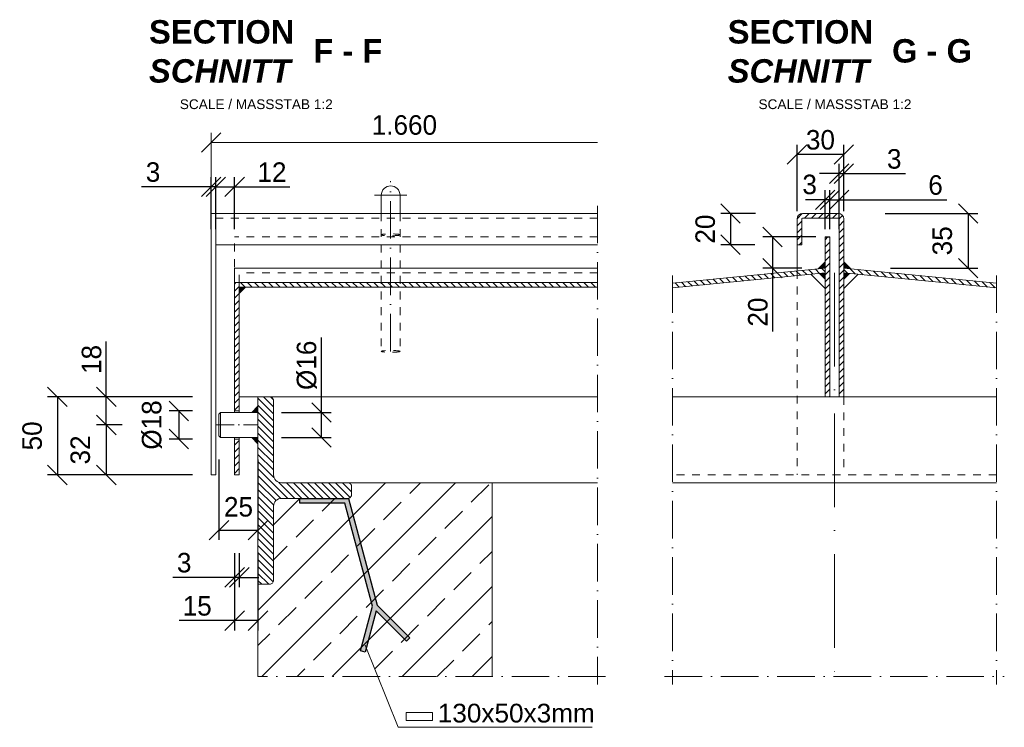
# Model space of a CAD drawing. Header units: millimetres. Extents: x 120724 to 215877, y -51423 to -32042.
# Tile 3 of 20: x 127282 to 127913, y -51040 to -50587. Entities that reach past the tile are written whole.
import ezdxf

# ---------------------------------------------------------------- set-up
doc = ezdxf.new("R2010")
doc.units = ezdxf.units.MM
doc.linetypes.add('ACAD_ISO10W100', pattern=[18, 12, -3, 0, -3])
doc.linetypes.add('JIS_02_1.0', pattern=[2, 1, -1])
doc.layers.add('Bemaßung', color=7, linetype='Continuous', lineweight=9)
doc.layers.add('Beschriftung', color=7, linetype='Continuous', lineweight=9)
doc.styles.add('LBB3.5M1000', font='isocp.shx', dxfattribs={"height": 3.5})
doc.dimstyles.new('DIN', dxfattribs={"dimtxt": 2.5, "dimasz": 2.5, "dimexe": 1.25, "dimexo": 0.625, "dimtad": 1, "dimtih": 1, "dimdec": 4, "dimdsep": 46, "dimlunit": 6, "dimtxsty": 'Standard', "dimcen": 2.5, "dimadec": 0, "dimazin": 0, "dimtfac": 1, "dimtdec": 4, "dimtmove": 0, "dimatfit": 3, "dimfxl": 0, "dimtvp": 1, "dimtolj": 1, "dimtzin": 0, "dimarcsym": 0})
pattern_1 = [(135, (147.567, 0), (-2.24506403, -2.24506403), [])]
pattern_2 = [(135, (-9.7985, 0), (-2.24506403, -2.24506403), [])]
pattern_3 = [(45, (-9.7985, 0), (-2.24506403, 2.24506403), [])]

# ---------------------------------------------------------------- blocks, each defined once
blk = doc.blocks.new('_Oblique')
at = {"color": 0, "linetype": 'ByBlock', "lineweight": -2}
blk.add_line((-0.5, -0.5), (0.5, 0.5), dxfattribs=at)
blk = doc.blocks.new('*D9')
at = {"layer": 'Bemaßung', "color": 0, "lineweight": -2, "transparency": 16777216}
for p, q in [((127408.14, -50721.35), (127408.14, -50687.99)), ((127420.14, -50721.35), (127420.14, -50687.99)), ((127408.14, -50694.24), (127420.14, -50694.24)), ((127420.14, -50694.24), (127455.56, -50694.24))]:
    blk.add_line(p, q, dxfattribs=at)
at = {"layer": 'DEFPOINTS', "color": 0, "transparency": 16777216}
for p in [(127408.14, -50694.24), (127408.14, -50746.35), (127420.14, -50746.35)]:
    blk.add_point(p, dxfattribs=at)
at = {"layer": 'Bemaßung', "color": 0, "lineweight": -2, "transparency": 16777216, "xscale": 12.5, "yscale": 12.5, "zscale": 12.5, "rotation": 180}
blk.add_blockref('_Oblique', (127408.14, -50694.24), dxfattribs=at)
at = {"layer": 'Bemaßung', "color": 0, "lineweight": -2, "transparency": 16777216, "xscale": 12.5, "yscale": 12.5, "zscale": 12.5}
blk.add_blockref('_Oblique', (127420.14, -50694.24), dxfattribs=at)
at = {"layer": 'Bemaßung', "color": 0, "transparency": 16777216, "insert": (127444.1, -50684.87), "char_height": 12.5, "attachment_point": 5}
blk.add_mtext('\\A1;12', dxfattribs=at)
blk = doc.blocks.new('*D10')
at = {"layer": 'Bemaßung', "color": 0, "lineweight": -2, "transparency": 16777216}
for p, q in [((127405.14, -50721.35), (127405.14, -50687.99)), ((127408.14, -50721.35), (127408.14, -50687.99)), ((127405.14, -50694.24), (127360.59, -50694.24)), ((127408.14, -50694.24), (127405.14, -50694.24)), ((127408.14, -50694.24), (127420.64, -50694.24))]:
    blk.add_line(p, q, dxfattribs=at)
at = {"layer": 'DEFPOINTS', "color": 0, "transparency": 16777216}
for p in [(127408.14, -50694.24), (127405.14, -50746.35), (127408.14, -50746.35)]:
    blk.add_point(p, dxfattribs=at)
at = {"layer": 'Bemaßung', "color": 0, "lineweight": -2, "transparency": 16777216, "xscale": 12.5, "yscale": 12.5, "zscale": 12.5}
blk.add_blockref('_Oblique', (127405.14, -50694.24), dxfattribs=at)
at = {"layer": 'Bemaßung', "color": 0, "lineweight": -2, "transparency": 16777216, "xscale": 12.5, "yscale": 12.5, "zscale": 12.5, "rotation": 180}
blk.add_blockref('_Oblique', (127408.14, -50694.24), dxfattribs=at)
at = {"layer": 'Bemaßung', "color": 0, "transparency": 16777216, "insert": (127367.88, -50684.87), "char_height": 12.5, "attachment_point": 5}
blk.add_mtext('\\A1;3', dxfattribs=at)
blk = doc.blocks.new('*D11')
at = {"layer": 'Bemaßung', "color": 0, "lineweight": -2, "transparency": 16777216}
for p, q in [((127475.82, -50838.78), (127475.82, -50790.86)), ((127450.14, -50838.78), (127482.07, -50838.78)), ((127475.82, -50854.78), (127475.82, -50838.78)), ((127450.14, -50854.78), (127482.07, -50854.78))]:
    blk.add_line(p, q, dxfattribs=at)
at = {"layer": 'DEFPOINTS', "color": 0, "transparency": 16777216}
for p in [(127435.14, -50838.78), (127435.14, -50854.78), (127475.82, -50854.78)]:
    blk.add_point(p, dxfattribs=at)
at = {"layer": 'Bemaßung', "color": 0, "lineweight": -2, "transparency": 16777216, "xscale": 12.5, "yscale": 12.5, "zscale": 12.5}
for p, rotation in [((127475.82, -50838.78), 90), ((127475.82, -50854.78), 270)]:
    blk.add_blockref('_Oblique', p, dxfattribs=dict(at, rotation=rotation))
at = {"layer": 'Bemaßung', "color": 0, "transparency": 16777216, "insert": (127466.44, -50808.57), "char_height": 12.5, "attachment_point": 5, "rotation": 90}
blk.add_mtext('\\A1;%%c16', dxfattribs=at)
blk = doc.blocks.new('*D12')
at = {"layer": 'Bemaßung', "color": 0, "lineweight": -2, "transparency": 16777216}
for p, q in [((127393.14, -50828.78), (127300.35, -50828.78)), ((127306.6, -50828.78), (127306.6, -50878.78)), ((127393.14, -50878.78), (127300.35, -50878.78))]:
    blk.add_line(p, q, dxfattribs=at)
at = {"layer": 'DEFPOINTS', "color": 0, "transparency": 16777216}
for p in [(127423.14, -50828.78), (127306.6, -50878.78), (127423.14, -50878.78)]:
    blk.add_point(p, dxfattribs=at)
at = {"layer": 'Bemaßung', "color": 0, "lineweight": -2, "transparency": 16777216, "xscale": 12.5, "yscale": 12.5, "zscale": 12.5}
for p, rotation in [((127306.6, -50828.78), 90), ((127306.6, -50878.78), 270)]:
    blk.add_blockref('_Oblique', p, dxfattribs=dict(at, rotation=rotation))
at = {"layer": 'Bemaßung', "color": 0, "transparency": 16777216, "insert": (127290.48, -50853.78), "char_height": 12.5, "attachment_point": 5, "rotation": 90}
blk.add_mtext('\\A1;50', dxfattribs=at)
blk = doc.blocks.new('*D13')
at = {"layer": 'Bemaßung', "color": 0, "lineweight": -2, "transparency": 16777216}
for p, q in [((127337.91, -50828.78), (127337.91, -50793.36)), ((127348.14, -50828.78), (127331.66, -50828.78)), ((127337.91, -50846.78), (127337.91, -50828.78)), ((127348.14, -50846.78), (127331.66, -50846.78))]:
    blk.add_line(p, q, dxfattribs=at)
at = {"layer": 'DEFPOINTS', "color": 0, "transparency": 16777216}
for p in [(127423.14, -50828.78), (127337.91, -50846.78), (127423.14, -50846.78)]:
    blk.add_point(p, dxfattribs=at)
at = {"layer": 'Bemaßung', "color": 0, "lineweight": -2, "transparency": 16777216, "xscale": 12.5, "yscale": 12.5, "zscale": 12.5}
for p, rotation in [((127337.91, -50828.78), 90), ((127337.91, -50846.78), 270)]:
    blk.add_blockref('_Oblique', p, dxfattribs=dict(at, rotation=rotation))
at = {"layer": 'Bemaßung', "color": 0, "transparency": 16777216, "insert": (127328.54, -50804.82), "char_height": 12.5, "attachment_point": 5, "rotation": 90}
blk.add_mtext('\\A1;18', dxfattribs=at)
blk = doc.blocks.new('*D14')
at = {"layer": 'Bemaßung', "color": 0, "lineweight": -2, "transparency": 16777216}
for p, q in [((127348.14, -50846.78), (127331.66, -50846.78)), ((127337.91, -50846.78), (127337.91, -50878.78)), ((127348.14, -50878.78), (127331.66, -50878.78))]:
    blk.add_line(p, q, dxfattribs=at)
at = {"layer": 'DEFPOINTS', "color": 0, "transparency": 16777216}
for p in [(127423.14, -50846.78), (127337.91, -50878.78), (127423.14, -50878.78)]:
    blk.add_point(p, dxfattribs=at)
at = {"layer": 'Bemaßung', "color": 0, "lineweight": -2, "transparency": 16777216, "xscale": 12.5, "yscale": 12.5, "zscale": 12.5}
for p, rotation in [((127337.91, -50846.78), 90), ((127337.91, -50878.78), 270)]:
    blk.add_blockref('_Oblique', p, dxfattribs=dict(at, rotation=rotation))
at = {"layer": 'Bemaßung', "color": 0, "transparency": 16777216, "insert": (127321.31, -50862.78), "char_height": 12.5, "attachment_point": 5, "rotation": 90}
blk.add_mtext('\\A1;32', dxfattribs=at)
blk = doc.blocks.new('*D15')
at = {"layer": 'Bemaßung', "color": 0, "lineweight": -2, "transparency": 16777216}
for p, q in [((127393.14, -50837.78), (127378.13, -50837.78)), ((127384.38, -50837.78), (127384.38, -50855.78)), ((127393.14, -50855.78), (127378.13, -50855.78))]:
    blk.add_line(p, q, dxfattribs=at)
at = {"layer": 'DEFPOINTS', "color": 0, "transparency": 16777216}
for p in [(127423.14, -50837.78), (127384.38, -50855.78), (127423.14, -50855.78)]:
    blk.add_point(p, dxfattribs=at)
at = {"layer": 'Bemaßung', "color": 0, "lineweight": -2, "transparency": 16777216, "xscale": 12.5, "yscale": 12.5, "zscale": 12.5}
for p, rotation in [((127384.38, -50837.78), 90), ((127384.38, -50855.78), 270)]:
    blk.add_blockref('_Oblique', p, dxfattribs=dict(at, rotation=rotation))
at = {"layer": 'Bemaßung', "color": 0, "transparency": 16777216, "insert": (127367.19, -50846.78), "char_height": 12.5, "attachment_point": 5, "rotation": 90}
blk.add_mtext('\\A1;%%c18', dxfattribs=at)
blk = doc.blocks.new('*D16')
at = {"layer": 'Bemaßung', "color": 0, "lineweight": -2, "transparency": 16777216}
for p, q in [((127410.14, -50868.78), (127410.14, -50920.39)), ((127435.14, -50868.78), (127435.14, -50920.39)), ((127410.14, -50914.14), (127435.14, -50914.14))]:
    blk.add_line(p, q, dxfattribs=at)
at = {"layer": 'DEFPOINTS', "color": 0, "transparency": 16777216}
for p in [(127410.14, -50853.78), (127435.14, -50853.78), (127435.14, -50914.14)]:
    blk.add_point(p, dxfattribs=at)
at = {"layer": 'Bemaßung', "color": 0, "lineweight": -2, "transparency": 16777216, "xscale": 12.5, "yscale": 12.5, "zscale": 12.5, "rotation": 180}
blk.add_blockref('_Oblique', (127410.14, -50914.14), dxfattribs=at)
at = {"layer": 'Bemaßung', "color": 0, "lineweight": -2, "transparency": 16777216, "xscale": 12.5, "yscale": 12.5, "zscale": 12.5}
blk.add_blockref('_Oblique', (127435.14, -50914.14), dxfattribs=at)
at = {"layer": 'Bemaßung', "color": 0, "transparency": 16777216, "insert": (127422.64, -50899.27), "char_height": 12.5, "attachment_point": 5}
blk.add_mtext('\\A1;25', dxfattribs=at)
blk = doc.blocks.new('*D17')
at = {"layer": 'Bemaßung', "color": 0, "lineweight": -2, "transparency": 16777216}
for p, q in [((127420.14, -50928.78), (127420.14, -50950.65)), ((127423.14, -50928.78), (127423.14, -50950.65)), ((127420.14, -50944.4), (127380.56, -50944.4)), ((127423.14, -50944.4), (127420.14, -50944.4)), ((127423.14, -50944.4), (127435.64, -50944.4))]:
    blk.add_line(p, q, dxfattribs=at)
at = {"layer": 'DEFPOINTS', "color": 0, "transparency": 16777216}
for p in [(127420.14, -50878.78), (127423.14, -50878.78), (127423.14, -50944.4)]:
    blk.add_point(p, dxfattribs=at)
at = {"layer": 'Bemaßung', "color": 0, "lineweight": -2, "transparency": 16777216, "xscale": 12.5, "yscale": 12.5, "zscale": 12.5}
blk.add_blockref('_Oblique', (127420.14, -50944.4), dxfattribs=at)
at = {"layer": 'Bemaßung', "color": 0, "lineweight": -2, "transparency": 16777216, "xscale": 12.5, "yscale": 12.5, "zscale": 12.5, "rotation": 180}
blk.add_blockref('_Oblique', (127423.14, -50944.4), dxfattribs=at)
at = {"layer": 'Bemaßung', "color": 0, "transparency": 16777216, "insert": (127387.85, -50935.03), "char_height": 12.5, "attachment_point": 5}
blk.add_mtext('\\A1;3', dxfattribs=at)
blk = doc.blocks.new('*D18')
at = {"layer": 'Bemaßung', "color": 0, "lineweight": -2, "transparency": 16777216}
for p, q in [((127420.14, -50928.78), (127420.14, -50978.31)), ((127435.14, -50928.78), (127435.14, -50978.31)), ((127420.14, -50972.06), (127384.72, -50972.06)), ((127435.14, -50972.06), (127420.14, -50972.06))]:
    blk.add_line(p, q, dxfattribs=at)
at = {"layer": 'DEFPOINTS', "color": 0, "transparency": 16777216}
for p in [(127420.14, -50878.78), (127435.14, -50878.78), (127435.14, -50972.06)]:
    blk.add_point(p, dxfattribs=at)
at = {"layer": 'Bemaßung', "color": 0, "lineweight": -2, "transparency": 16777216, "xscale": 12.5, "yscale": 12.5, "zscale": 12.5, "rotation": 180}
blk.add_blockref('_Oblique', (127420.14, -50972.06), dxfattribs=at)
at = {"layer": 'Bemaßung', "color": 0, "lineweight": -2, "transparency": 16777216, "xscale": 12.5, "yscale": 12.5, "zscale": 12.5}
blk.add_blockref('_Oblique', (127435.14, -50972.06), dxfattribs=at)
at = {"layer": 'Bemaßung', "color": 0, "transparency": 16777216, "insert": (127396.18, -50962.68), "char_height": 12.5, "attachment_point": 5}
blk.add_mtext('\\A1;15', dxfattribs=at)
blk = doc.blocks.new('*D39')
at = {"layer": 'Bemaßung', "color": 0, "lineweight": -2, "transparency": 16777216}
for p, q in [((127801.52, -50721.35), (127801.52, -50696.31)), ((127807.52, -50721.35), (127807.52, -50696.31)), ((127801.52, -50702.56), (127789.02, -50702.56)), ((127801.52, -50702.56), (127807.52, -50702.56)), ((127807.52, -50702.56), (127876.57, -50702.56))]:
    blk.add_line(p, q, dxfattribs=at)
at = {"layer": 'DEFPOINTS', "color": 0, "transparency": 16777216}
for p in [(127807.52, -50702.56), (127801.52, -50726.35), (127807.52, -50726.35)]:
    blk.add_point(p, dxfattribs=at)
at = {"layer": 'Bemaßung', "color": 0, "lineweight": -2, "transparency": 16777216, "xscale": 12.5, "yscale": 12.5, "zscale": 12.5}
blk.add_blockref('_Oblique', (127801.52, -50702.56), dxfattribs=at)
at = {"layer": 'Bemaßung', "color": 0, "lineweight": -2, "transparency": 16777216, "xscale": 12.5, "yscale": 12.5, "zscale": 12.5, "rotation": 180}
blk.add_blockref('_Oblique', (127807.52, -50702.56), dxfattribs=at)
at = {"layer": 'Bemaßung', "color": 0, "transparency": 16777216, "insert": (127869.28, -50693.18), "char_height": 12.5, "attachment_point": 5}
blk.add_mtext('\\A1;6', dxfattribs=at)
blk = doc.blocks.new('*D40')
at = {"layer": 'Bemaßung', "color": 0, "lineweight": -2, "transparency": 16777216}
for p, q in [((127807.52, -50696.35), (127807.52, -50679.59)), ((127810.52, -50696.35), (127810.52, -50679.59)), ((127807.52, -50685.84), (127795.02, -50685.84)), ((127807.52, -50685.84), (127810.52, -50685.84)), ((127810.52, -50685.84), (127850.11, -50685.84))]:
    blk.add_line(p, q, dxfattribs=at)
at = {"layer": 'DEFPOINTS', "color": 0, "transparency": 16777216}
for p in [(127810.52, -50685.84), (127807.52, -50726.35), (127810.52, -50726.35)]:
    blk.add_point(p, dxfattribs=at)
at = {"layer": 'Bemaßung', "color": 0, "lineweight": -2, "transparency": 16777216, "xscale": 12.5, "yscale": 12.5, "zscale": 12.5}
blk.add_blockref('_Oblique', (127807.52, -50685.84), dxfattribs=at)
at = {"layer": 'Bemaßung', "color": 0, "lineweight": -2, "transparency": 16777216, "xscale": 12.5, "yscale": 12.5, "zscale": 12.5, "rotation": 180}
blk.add_blockref('_Oblique', (127810.52, -50685.84), dxfattribs=at)
at = {"layer": 'Bemaßung', "color": 0, "transparency": 16777216, "insert": (127842.81, -50676.47), "char_height": 12.5, "attachment_point": 5}
blk.add_mtext('\\A1;3', dxfattribs=at)
blk = doc.blocks.new('*D41')
at = {"layer": 'Bemaßung', "color": 0, "lineweight": -2, "transparency": 16777216}
for p, q in [((127798.52, -50721.35), (127798.52, -50696.31)), ((127801.52, -50721.35), (127801.52, -50696.31)), ((127798.52, -50702.56), (127786.02, -50702.56)), ((127801.52, -50702.56), (127798.52, -50702.56)), ((127801.52, -50702.56), (127814.02, -50702.56))]:
    blk.add_line(p, q, dxfattribs=at)
at = {"layer": 'DEFPOINTS', "color": 0, "transparency": 16777216}
for p in [(127798.52, -50702.56), (127798.52, -50726.35), (127801.52, -50726.35)]:
    blk.add_point(p, dxfattribs=at)
at = {"layer": 'Bemaßung', "color": 0, "lineweight": -2, "transparency": 16777216, "xscale": 12.5, "yscale": 12.5, "zscale": 12.5}
blk.add_blockref('_Oblique', (127798.52, -50702.56), dxfattribs=at)
at = {"layer": 'Bemaßung', "color": 0, "lineweight": -2, "transparency": 16777216, "xscale": 12.5, "yscale": 12.5, "zscale": 12.5, "rotation": 180}
blk.add_blockref('_Oblique', (127801.52, -50702.56), dxfattribs=at)
at = {"layer": 'Bemaßung', "color": 0, "transparency": 16777216, "insert": (127788.61, -50692.81), "char_height": 12.5, "attachment_point": 5}
blk.add_mtext('\\A1;3', dxfattribs=at)
blk = doc.blocks.new('*D42')
at = {"layer": 'Bemaßung', "color": 0, "lineweight": -2, "transparency": 16777216}
for p, q in [((127780.52, -50709.85), (127780.52, -50667.36)), ((127810.52, -50709.85), (127810.52, -50667.36)), ((127810.52, -50673.61), (127780.52, -50673.61))]:
    blk.add_line(p, q, dxfattribs=at)
at = {"layer": 'DEFPOINTS', "color": 0, "transparency": 16777216}
for p in [(127780.52, -50673.61), (127780.52, -50714.85), (127810.52, -50714.85)]:
    blk.add_point(p, dxfattribs=at)
at = {"layer": 'Bemaßung', "color": 0, "lineweight": -2, "transparency": 16777216, "xscale": 12.5, "yscale": 12.5, "zscale": 12.5, "rotation": 180}
blk.add_blockref('_Oblique', (127780.52, -50673.61), dxfattribs=at)
at = {"layer": 'Bemaßung', "color": 0, "lineweight": -2, "transparency": 16777216, "xscale": 12.5, "yscale": 12.5, "zscale": 12.5}
blk.add_blockref('_Oblique', (127810.52, -50673.61), dxfattribs=at)
at = {"layer": 'Bemaßung', "color": 0, "transparency": 16777216, "insert": (127795.52, -50664.24), "char_height": 12.5, "attachment_point": 5}
blk.add_mtext('\\A1;30', dxfattribs=at)
blk = doc.blocks.new('*D43')
at = {"layer": 'Bemaßung', "color": 0, "lineweight": -2, "transparency": 16777216}
for p, q in [((127754.02, -50711.35), (127731.68, -50711.35)), ((127737.93, -50711.35), (127737.93, -50731.35)), ((127753.52, -50731.35), (127731.68, -50731.35))]:
    blk.add_line(p, q, dxfattribs=at)
at = {"layer": 'DEFPOINTS', "color": 0, "transparency": 16777216}
for p in [(127784.02, -50711.35), (127737.93, -50731.35), (127783.52, -50731.35)]:
    blk.add_point(p, dxfattribs=at)
at = {"layer": 'Bemaßung', "color": 0, "lineweight": -2, "transparency": 16777216, "xscale": 12.5, "yscale": 12.5, "zscale": 12.5}
for p, rotation in [((127737.93, -50711.35), 90), ((127737.93, -50731.35), 270)]:
    blk.add_blockref('_Oblique', p, dxfattribs=dict(at, rotation=rotation))
at = {"layer": 'Bemaßung', "color": 0, "transparency": 16777216, "insert": (127721.75, -50721.35), "char_height": 12.5, "attachment_point": 5, "rotation": 90}
blk.add_mtext('\\A1;20', dxfattribs=at)
blk = doc.blocks.new('*D44')
at = {"layer": 'Bemaßung', "color": 0, "lineweight": -2, "transparency": 16777216}
for p, q in [((127837.02, -50711.35), (127896.45, -50711.35)), ((127890.2, -50711.35), (127890.2, -50746.35)), ((127840.52, -50746.35), (127896.45, -50746.35))]:
    blk.add_line(p, q, dxfattribs=at)
at = {"layer": 'DEFPOINTS', "color": 0, "transparency": 16777216}
for p in [(127807.02, -50711.35), (127810.52, -50746.35), (127890.2, -50746.35)]:
    blk.add_point(p, dxfattribs=at)
at = {"layer": 'Bemaßung', "color": 0, "lineweight": -2, "transparency": 16777216, "xscale": 12.5, "yscale": 12.5, "zscale": 12.5}
for p, rotation in [((127890.2, -50711.35), 90), ((127890.2, -50746.35), 270)]:
    blk.add_blockref('_Oblique', p, dxfattribs=dict(at, rotation=rotation))
at = {"layer": 'Bemaßung', "color": 0, "transparency": 16777216, "insert": (127873.65, -50728.85), "char_height": 12.5, "attachment_point": 5, "rotation": 90}
blk.add_mtext('\\A1;35', dxfattribs=at)
blk = doc.blocks.new('*D45')
at = {"layer": 'Bemaßung', "color": 0, "lineweight": -2, "transparency": 16777216}
for p, q in [((127792.52, -50726.35), (127758.59, -50726.35)), ((127764.84, -50726.35), (127764.84, -50746.35)), ((127783.52, -50746.35), (127758.59, -50746.35)), ((127764.84, -50746.35), (127764.84, -50786.99))]:
    blk.add_line(p, q, dxfattribs=at)
at = {"layer": 'DEFPOINTS', "color": 0, "transparency": 16777216}
for p in [(127807.52, -50726.35), (127764.84, -50746.35), (127798.52, -50746.35)]:
    blk.add_point(p, dxfattribs=at)
at = {"layer": 'Bemaßung', "color": 0, "lineweight": -2, "transparency": 16777216, "xscale": 12.5, "yscale": 12.5, "zscale": 12.5}
for p, rotation in [((127764.84, -50726.35), 90), ((127764.84, -50746.35), 270)]:
    blk.add_blockref('_Oblique', p, dxfattribs=dict(at, rotation=rotation))
at = {"layer": 'Bemaßung', "color": 0, "transparency": 16777216, "insert": (127755.47, -50774.49), "char_height": 12.5, "attachment_point": 5, "rotation": 90}
blk.add_mtext('\\A1;20', dxfattribs=at)

msp = doc.modelspace()

# ---------------------------------------------------------------- hatches: boundary and pattern name
at = {"lineweight": 5}
h = msp.add_hatch(dxfattribs=at)
h.set_pattern_fill('ANSI31', color=0)
h.set_pattern_definition(pattern_3)
h.paths.add_polyline_path([(127810.522, -50714.853, 0.4142136), (127807.022, -50711.353), (127784.022, -50711.353, 0.4142136), (127780.522, -50714.853), (127780.522, -50731.353), (127783.522, -50731.353), (127783.522, -50714.853, -0.4142136), (127784.022, -50714.353), (127807.022, -50714.353, -0.4142136), (127807.522, -50714.853), (127807.522, -50828.777), (127810.522, -50828.777)])
h = msp.add_hatch(dxfattribs=at)
h.set_pattern_fill('ANSI31', color=0)
h.set_pattern_definition(pattern_3)
h.paths.add_polyline_path([(127801.522, -50726.353), (127798.522, -50726.353), (127798.522, -50828.777), (127801.522, -50828.777)])
h = msp.add_hatch(dxfattribs=at)
h.set_pattern_fill('ANSI31', color=0, angle=90)
h.set_pattern_definition(pattern_2)
h.paths.add_polyline_path([(127780.522, -50748.127), (127700.701, -50755.991), (127700.701, -50759.005), (127780.522, -50751.141)])
h.paths.add_polyline_path([(127798.522, -50746.353), (127780.522, -50748.127), (127780.522, -50751.141), (127798.522, -50749.368)])
h = msp.add_hatch(dxfattribs=at)
h.set_pattern_fill('ANSI31', color=0, angle=90)
h.set_pattern_definition(pattern_2)
h.paths.add_polyline_path([(127810.522, -50746.353), (127810.522, -50749.368), (127908.344, -50759.005), (127908.344, -50755.991)])
h = msp.add_hatch(dxfattribs=at)
h.set_pattern_fill('ANSI31', color=0, angle=90)
h.set_pattern_definition(pattern_1)
edge = h.paths.add_edge_path()
edge.add_arc((127442.641, -50946.277), 2.5, -90, 0, ccw=False)
edge.add_line((127442.641, -50948.777), (127435.141, -50948.777))
edge.add_line((127435.141, -50948.777), (127435.141, -50828.777))
edge.add_line((127435.141, -50828.777), (127442.641, -50828.777))
edge.add_arc((127442.641, -50831.277), 2.5, 0, 90, ccw=False)
edge.add_line((127445.141, -50831.277), (127445.141, -50878.777))
edge.add_arc((127450.141, -50878.777), 5, 180, 270)
edge.add_line((127450.141, -50883.777), (127492.641, -50883.777))
edge.add_arc((127492.641, -50886.277), 2.5, 0, 90, ccw=False)
edge.add_line((127495.141, -50886.277), (127495.141, -50891.277))
edge.add_arc((127492.641, -50891.277), 2.5, -90, 0, ccw=False)
edge.add_line((127492.641, -50893.777), (127450.141, -50893.777))
edge.add_arc((127450.141, -50898.777), 5, 90, 180)
edge.add_line((127445.141, -50898.777), (127445.141, -50946.277))
h = msp.add_hatch(dxfattribs=at)
h.set_pattern_fill('ANSI33', color=256, scale=5)
h.set_pattern_definition([(45, (6428.072, -4401.01), (-22.45064, 22.45064), []), (45, (6450.523, -4401.01), (-22.45064, 22.45064), [15.875, -7.9375])])
edge = h.paths.add_edge_path()
edge.add_arc((127492.641, -50886.277), 2.5, 0, 90)
edge.add_line((127492.641, -50883.777), (127585.141, -50883.777))
edge.add_line((127585.141, -50883.777), (127585.141, -51007.879))
edge.add_line((127585.141, -51007.879), (127435.141, -51007.879))
edge.add_line((127435.141, -51007.879), (127435.141, -50948.777))
edge.add_line((127435.141, -50948.777), (127442.641, -50948.777))
edge.add_arc((127442.641, -50946.277), 2.5, 270, 360)
edge.add_line((127445.141, -50946.277), (127445.141, -50898.777))
edge.add_arc((127450.141, -50898.777), 5, 90, 180, ccw=False)
edge.add_line((127450.141, -50893.777), (127492.641, -50893.777))
edge.add_arc((127492.641, -50891.277), 2.5, 270, 360)
edge.add_line((127495.141, -50891.277), (127495.141, -50886.277))
h = msp.add_hatch(color=256)
h.dxf.hatch_style = 1
h.paths.add_polyline_path([(127508.555, -50962.892), (127490.839, -50896.777), (127461.99, -50896.777), (127461.99, -50893.777), (127493.141, -50893.777), (127511.453, -50962.115), (127532.382, -50983.044), (127530.26, -50985.165), (127510.884, -50965.789), (127503.792, -50992.258), (127500.894, -50991.481)])
at = {"layer": 'Bemaßung'}
h = msp.add_hatch(color=256, dxfattribs=at)
h.dxf.hatch_style = 1
h.paths.add_polyline_path([(127794.085, -50746.79), (127798.522, -50746.353), (127798.522, -50742.353)])
h = msp.add_hatch(color=256, dxfattribs=at)
h.dxf.hatch_style = 1
h.paths.add_polyline_path([(127814.959, -50746.79), (127810.522, -50746.353), (127810.522, -50742.353)])
h = msp.add_hatch(color=256, dxfattribs=at)
h.dxf.hatch_style = 1
h.paths.add_polyline_path([(127794.881, -50749.727), (127798.522, -50749.368), (127798.522, -50753.368)])
h = msp.add_hatch(color=256, dxfattribs=at)
h.dxf.hatch_style = 1
h.paths.add_polyline_path([(127814.163, -50749.727), (127810.522, -50749.368), (127810.522, -50753.368)])
h = msp.add_hatch(dxfattribs=at)
h.set_pattern_fill('ANSI31', color=0)
h.set_pattern_definition([(45, (147.567, 0), (-2.24506403, 2.24506403), [])])
h.paths.add_polyline_path([(127423.141, -50837.777), (127420.141, -50837.777), (127420.141, -50755.614), (127423.141, -50755.614)])
h.paths.add_polyline_path([(127420.141, -50878.777), (127423.141, -50878.777), (127423.141, -50855.777), (127420.141, -50855.777)])
h = msp.add_hatch(dxfattribs=at)
h.set_pattern_fill('ANSI31', color=0, angle=90)
h.set_pattern_definition(pattern_1)
h.paths.add_polyline_path([(127423.141, -50755.614), (127652.785, -50755.614), (127652.785, -50758.629), (127423.141, -50758.629)])
h = msp.add_hatch(color=0, dxfattribs=at)
h.dxf.hatch_style = 1
h.paths.add_polyline_path([(127423.141, -50758.629), (127423.141, -50762.629), (127427.141, -50758.629)])
h = msp.add_hatch(color=0, dxfattribs=at)
h.dxf.hatch_style = 1
h.paths.add_polyline_path([(127435.141, -50838.777), (127435.141, -50834.777), (127431.141, -50838.777)])
h = msp.add_hatch(color=0, dxfattribs=at)
h.dxf.hatch_style = 1
h.paths.add_polyline_path([(127435.141, -50854.777), (127435.141, -50858.777), (127431.141, -50854.777)])

# ---------------------------------------------------------------- linework, layer by layer
at = {"linetype": 'ACAD_ISO10W100', "lineweight": 5, "ltscale": 2}
for p, q in [((127520.141, -50799.654), (127520.141, -50690.585)), ((127530.514, -50699.654), (127509.769, -50699.654))]:
    msp.add_line(p, q, dxfattribs=at)
at = {"lineweight": 9}
for p, q in [((127514.141, -50699.654), (127514.141, -50711.353)), ((127526.141, -50699.654), (127526.141, -50711.353)), ((127652.785, -50711.353), (127405.141, -50711.353)), ((127807.022, -50711.353), (127784.022, -50711.353)), ((127780.522, -50714.853), (127780.522, -50731.353)), ((127783.522, -50731.353), (127783.522, -50714.853)), ((127784.022, -50714.353), (127807.022, -50714.353)), ((127807.522, -50714.853), (127807.522, -50828.777)), ((127810.522, -50714.853), (127810.522, -50828.777)), ((127798.522, -50726.353), (127798.522, -50828.777)), ((127801.522, -50726.353), (127801.522, -50828.777)), ((127652.785, -50731.353), (127408.141, -50731.353)), ((127780.522, -50731.353), (127783.522, -50731.353)), ((127780.522, -50731.353), (127780.522, -50748.127)), ((127652.785, -50746.353), (127420.141, -50746.353)), ((127420.141, -50755.614), (127420.141, -50746.353)), ((127798.522, -50746.353), (127700.701, -50755.991)), ((127798.522, -50749.368), (127700.701, -50759.005)), ((127810.522, -50746.353), (127908.344, -50755.991)), ((127810.522, -50749.368), (127908.344, -50759.005)), ((127420.141, -50755.614), (127652.785, -50755.614)), ((127798.522, -50759.368), (127789.419, -50750.265)), ((127810.522, -50759.368), (127819.625, -50750.265)), ((127423.141, -50758.629), (127652.785, -50758.629)), ((127652.785, -50828.777), (127423.141, -50828.777)), ((127908.344, -50828.777), (127700.701, -50828.777)), ((127420.141, -50837.777), (127423.141, -50837.777)), ((127411.141, -50838.777), (127410.141, -50839.777)), ((127411.141, -50838.777), (127411.141, -50854.777)), ((127411.141, -50854.777), (127410.141, -50853.777)), ((127420.141, -50855.777), (127423.141, -50855.777)), ((127585.141, -50883.777), (127492.641, -50883.777)), ((127585.141, -51007.879), (127585.141, -50883.777)), ((127652.785, -50883.777), (127585.141, -50883.777)), ((127908.344, -50883.777), (127700.701, -50883.777)), ((127435.141, -51007.879), (127435.141, -50917.277))]:
    msp.add_line(p, q, dxfattribs=at)
at = {"linetype": 'JIS_02_1.0', "lineweight": 9, "ltscale": 5}
for p, q in [((127514.141, -50711.353), (127514.141, -50799.654)), ((127526.141, -50711.353), (127526.141, -50799.654)), ((127652.785, -50714.353), (127408.141, -50714.353)), ((127652.785, -50726.353), (127420.141, -50726.353)), ((127420.141, -50755.614), (127420.141, -50726.353)), ((127423.141, -50755.614), (127423.141, -50746.353)), ((127652.785, -50749.368), (127423.141, -50749.368)), ((127780.522, -50748.127), (127780.522, -50878.777)), ((127810.522, -50828.777), (127810.522, -50878.777)), ((127908.344, -50878.777), (127700.701, -50878.777))]:
    msp.add_line(p, q, dxfattribs=at)
at = {"linetype": 'ACAD_ISO10W100', "lineweight": 9, "ltscale": 2}
for p, q in [((127652.785, -50706.353), (127652.785, -51012.879)), ((127700.701, -50750.991), (127700.701, -51012.879)), ((127908.344, -50750.991), (127908.344, -51012.879)), ((127657.785, -51007.879), (127435.141, -51007.879)), ((127695.701, -51007.879), (127913.344, -51007.879))]:
    msp.add_line(p, q, dxfattribs=at)
msp.add_line((127798.522, -50726.353), (127801.522, -50726.353))
at = {"linetype": 'ACAD_ISO10W100', "lineweight": 5, "ltscale": 5}
msp.add_line((127804.522, -50749.276), (127804.522, -51012.879), dxfattribs=at)
at = {"linetype": 'ACAD_ISO10W100', "lineweight": 5}
msp.add_line((127407.829, -50846.777), (127435.141, -50846.777), dxfattribs=at)
at = {"lineweight": 9}
for points in [[(127405.141, -50711.353), (127405.141, -50878.777), (127408.141, -50878.777), (127408.141, -50711.353)], [(127420.141, -50755.614), (127420.141, -50838.777)], [(127423.141, -50838.777), (127423.141, -50755.614)], [(127410.141, -50839.777), (127410.141, -50853.777)], [(127411.141, -50854.777), (127435.141, -50854.777), (127435.141, -50838.777), (127411.141, -50838.777)], [(127420.141, -50854.777), (127420.141, -50878.777), (127423.141, -50878.777), (127423.141, -50854.777)]]:
    msp.add_lwpolyline(points, dxfattribs=at)
msp.add_lwpolyline([(127445.141, -50946.277, -0.4142136), (127442.641, -50948.777), (127435.141, -50948.777), (127435.141, -50828.777), (127442.641, -50828.777, -0.4142136), (127445.141, -50831.277), (127445.141, -50878.777, 0.4142136), (127450.141, -50883.777), (127492.641, -50883.777, -0.4142136), (127495.141, -50886.277), (127495.141, -50891.277, -0.4142136), (127492.641, -50893.777), (127450.141, -50893.777, 0.4142136), (127445.141, -50898.777)], format="xyb", close=True, dxfattribs=at)
msp.add_lwpolyline([(127508.555, -50962.892), (127490.839, -50896.777), (127461.99, -50896.777), (127461.99, -50893.777), (127493.141, -50893.777), (127511.453, -50962.115), (127532.382, -50983.044), (127530.26, -50985.165), (127510.884, -50965.789), (127503.792, -50992.258), (127500.894, -50991.481)], close=True)
for centre, radius, start, end in [((127520.141, -50699.654), 6, 0, 180), ((127784.022, -50714.853), 3.5, 90, 180), ((127807.022, -50714.853), 3.5, 0, 90), ((127784.022, -50714.853), 0.5, 90, 180), ((127807.022, -50714.853), 0.5, 0, 90)]:
    msp.add_arc(centre, radius, start, end, dxfattribs=at)
at = {"linetype": 'JIS_02_1.0', "lineweight": 9, "ltscale": 5}
for centre in [(127520.141, -50725.023), (127520.141, -50799.654)]:
    msp.add_ellipse(centre, major_axis=(6, 0), ratio=0.0985222, dxfattribs=at)
at = {"layer": 'Bemaßung'}
for p, q in [((127405.141, -50694.243), (127405.141, -50659.616)), ((127405.141, -50665.866), (127652.785, -50665.866))]:
    msp.add_line(p, q, dxfattribs=at)
for points in [[(127794.085, -50746.79), (127798.522, -50746.353), (127798.522, -50742.353)], [(127814.959, -50746.79), (127810.522, -50746.353), (127810.522, -50742.353)], [(127794.881, -50749.727), (127798.522, -50749.368), (127798.522, -50753.368)], [(127814.163, -50749.727), (127810.522, -50749.368), (127810.522, -50753.368)], [(127423.141, -50758.629), (127423.141, -50762.629), (127427.141, -50758.629)], [(127435.141, -50838.777), (127435.141, -50834.777), (127431.141, -50838.777)], [(127435.141, -50854.777), (127435.141, -50858.777), (127431.141, -50854.777)]]:
    msp.add_lwpolyline(points, close=True, dxfattribs=at)
at = {"layer": 'Beschriftung'}
for p, q in [((127525.028, -51040.374), (127503.842, -50987.723)), ((127649.367, -51040.374), (127525.028, -51040.374))]:
    msp.add_line(p, q, dxfattribs=at)
msp.add_lwpolyline([(127546.888, -51030.93), (127529.998, -51030.93), (127529.998, -51035.932), (127546.888, -51035.932)], close=True, dxfattribs=at)

# ---------------------------------------------------------------- block references
at = {"layer": 'Bemaßung', "xscale": 12.5, "yscale": 12.5, "zscale": 12.5, "rotation": 180}
msp.add_blockref('_Oblique', (127405.141, -50665.866), dxfattribs=at)

# ---------------------------------------------------------------- texts
at = {"layer": 'Bemaßung', "insert": (127528.963, -50654.759), "char_height": 12.5, "attachment_point": 5}
msp.add_mtext('\\A1;1.660', dxfattribs=at)
at = {"layer": 'Beschriftung', "attachment_point": 1, "style": 'LBB3.5M1000'}
for s, insert, char_height, width in [('{\\fArial|b1|i0|c0|p34;SECTION\\P\\fArial|b1|i1|c0|p34;SCHNITT}', (127365.31, -50587.519), 15, 96.59358), ('{\\fArial|b1|i0|c0|p34;SECTION\\P\\fArial|b1|i1|c0|p34;SCHNITT}', (127736.114, -50587.519), 15, 96.59358), ('{\\fArial|b1|i0|c0|p34;F - F}', (127470.6, -50599.69), 15, 49.28509), ('{\\fArial|b1|i0|c0|p34;G - G}', (127841.404, -50599.69), 15, 49.28509), ('{\\fArial|b0|i0|c0|p34;\\H0.5x;SCALE / MASSSTAB 1:2}', (127385.028, -50638.247), 12.5, 106.30877), ('{\\fArial|b0|i0|c0|p34;\\H0.5x;SCALE / MASSSTAB 1:2}', (127755.831, -50638.247), 12.5, 106.30877), ('{\\fArial|b0|i0|c0|p34;130x50x3mm}', (127550.328, -51025.302), 12, 188.59532)]:
    msp.add_mtext(s, dxfattribs=dict(at, insert=insert, char_height=char_height, width=width))

# ---------------------------------------------------------------- dimensions: what is measured, and where the dimension line sits
at = {"layer": 'Bemaßung'}
for base, p1, p2, override, picture, middle in [((127780.522, -50673.613), (127810.522, -50714.853), (127780.522, -50714.853), {"dimscale": 5, "dimexo": 1, "dimdec": 2, "dimblk1": 'Oblique', "dimblk2": 'Oblique', "dimsah": 1, "dimtdec": 2}, '*D42', (127795.522, -50664.238)), ((127810.522, -50685.841), (127807.522, -50726.353), (127810.522, -50726.353), {"dimscale": 5, "dimexo": 6, "dimdec": 2, "dimblk1": 'Oblique', "dimblk2": 'Oblique', "dimsah": 1, "dimtdec": 2}, '*D40', (127842.814, -50676.466))]:
    dim = msp.add_linear_dim(base=base, p1=p1, p2=p2, dimstyle='DIN', override=override, dxfattribs=at)
    dim.commit()
    dim.dimension.update_dxf_attribs({"geometry": picture, "text_midpoint": middle})
for base, p1, p2, override, picture, middle in [((127408.141, -50694.243), (127405.141, -50746.353), (127408.141, -50746.353), {"dimscale": 5, "dimexo": 5, "dimdec": 2, "dimblk1": 'Oblique', "dimblk2": 'Oblique', "dimsah": 1, "dimtdec": 2}, '*D10', (127367.882, -50694.243)), ((127408.141, -50694.243), (127420.141, -50746.353), (127408.141, -50746.353), {"dimscale": 5, "dimexo": 5, "dimdec": 2, "dimblk1": 'Oblique', "dimblk2": 'Oblique', "dimsah": 1, "dimtdec": 2}, '*D9', (127444.1, -50694.243)), ((127798.522, -50702.557), (127801.522, -50726.353), (127798.522, -50726.353), {"dimscale": 5, "dimexo": 1, "dimdec": 2, "dimblk1": 'Oblique', "dimblk2": 'Oblique', "dimsah": 1, "dimtdec": 2, "dimtmove": 2}, '*D41', (127788.61, -50692.814)), ((127807.522, -50702.557), (127801.522, -50726.353), (127807.522, -50726.353), {"dimscale": 5, "dimexo": 1, "dimdec": 2, "dimblk1": 'Oblique', "dimblk2": 'Oblique', "dimsah": 1, "dimtdec": 2}, '*D39', (127869.275, -50702.557)), ((127435.141, -50914.141), (127410.141, -50853.777), (127435.141, -50853.777), {"dimscale": 5, "dimexo": 3, "dimdec": 2, "dimblk1": 'Oblique', "dimblk2": 'Oblique', "dimsah": 1, "dimtdec": 2, "dimtmove": 2}, '*D16', (127422.641, -50899.266)), ((127423.141, -50944.402), (127420.141, -50878.777), (127423.141, -50878.777), {"dimscale": 5, "dimexo": 10, "dimdec": 2, "dimblk1": 'Oblique', "dimblk2": 'Oblique', "dimsah": 1, "dimtdec": 2}, '*D17', (127387.85, -50944.402)), ((127435.141, -50972.06), (127420.141, -50878.777), (127435.141, -50878.777), {"dimscale": 5, "dimexo": 10, "dimdec": 2, "dimblk1": 'Oblique', "dimblk2": 'Oblique', "dimsah": 1, "dimtdec": 2}, '*D18', (127396.183, -50972.06))]:
    dim = msp.add_linear_dim(base=base, p1=p1, p2=p2, dimstyle='DIN', override=override, dxfattribs=at)
    dim.commit()
    dim.dimension.update_dxf_attribs({"geometry": picture, "text_midpoint": middle, "dimtype": 160})
for base, p1, p2, override, picture, middle in [((127737.934, -50731.353), (127784.022, -50711.353), (127783.522, -50731.353), {"dimscale": 5, "dimexo": 6, "dimdec": 2, "dimblk1": 'Oblique', "dimblk2": 'Oblique', "dimsah": 1, "dimtdec": 2, "dimtmove": 2}, '*D43', (127721.754, -50721.353)), ((127890.199, -50746.353), (127807.022, -50711.353), (127810.522, -50746.353), {"dimscale": 5, "dimexo": 6, "dimdec": 2, "dimblk1": 'Oblique', "dimblk2": 'Oblique', "dimsah": 1, "dimtdec": 2, "dimtmove": 2}, '*D44', (127873.652, -50728.853)), ((127764.845, -50746.353), (127807.522, -50726.353), (127798.522, -50746.353), {"dimscale": 5, "dimexo": 3, "dimdec": 2, "dimblk1": 'Oblique', "dimblk2": 'Oblique', "dimsah": 1, "dimtdec": 2}, '*D45', (127764.845, -50774.494)), ((127337.911, -50846.777), (127423.141, -50828.777), (127423.141, -50846.777), {"dimscale": 5, "dimexo": 15, "dimdec": 2, "dimblk1": 'Oblique', "dimblk2": 'Oblique', "dimsah": 1, "dimtdec": 2}, '*D13', (127337.911, -50804.818)), ((127306.604, -50878.777), (127423.141, -50828.777), (127423.141, -50878.777), {"dimscale": 5, "dimexo": 6, "dimdec": 2, "dimblk1": 'Oblique', "dimblk2": 'Oblique', "dimsah": 1, "dimtdec": 2, "dimtmove": 2}, '*D12', (127290.477, -50853.777)), ((127337.911, -50878.777), (127423.141, -50846.777), (127423.141, -50878.777), {"dimscale": 5, "dimexo": 15, "dimdec": 2, "dimblk1": 'Oblique', "dimblk2": 'Oblique', "dimsah": 1, "dimtdec": 2, "dimtmove": 2}, '*D14', (127321.309, -50862.777))]:
    dim = msp.add_linear_dim(base=base, p1=p1, p2=p2, angle=90, dimstyle='DIN', override=override, dxfattribs=at)
    dim.commit()
    dim.dimension.update_dxf_attribs({"geometry": picture, "text_midpoint": middle, "dimtype": 160})
dim = msp.add_linear_dim(base=(127475.819, -50854.777), p1=(127435.141, -50838.777), p2=(127435.141, -50854.777), angle=90, text='%%c16', dimstyle='DIN', override={"dimscale": 5, "dimexo": 3, "dimdec": 2, "dimblk1": 'Oblique', "dimblk2": 'Oblique', "dimsah": 1, "dimtdec": 2}, dxfattribs=at)
dim.commit()
dim.dimension.update_dxf_attribs({"geometry": '*D11', "text_midpoint": (127475.819, -50808.568), "dimtype": 160})
dim = msp.add_linear_dim(base=(127384.382, -50855.777), p1=(127423.141, -50837.777), p2=(127423.141, -50855.777), angle=90, text='%%c18', dimstyle='DIN', override={"dimscale": 5, "dimexo": 6, "dimdec": 2, "dimblk1": 'Oblique', "dimblk2": 'Oblique', "dimsah": 1, "dimtdec": 2, "dimtmove": 2}, dxfattribs=at)
dim.commit()
dim.dimension.update_dxf_attribs({"geometry": '*D15', "text_midpoint": (127367.195, -50846.777)})

doc.saveas('drawing.dxf')
